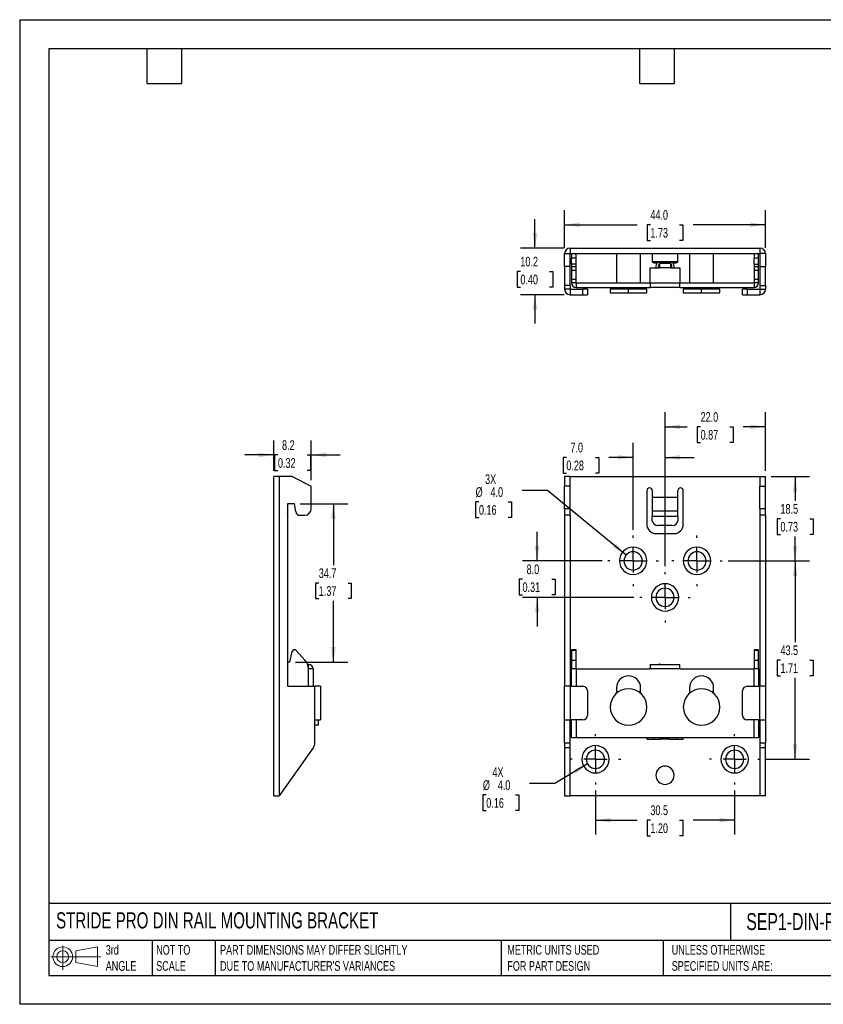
# Model space of a CAD drawing. Header units: millimetres. Extents: x 0 to 279, y 0 to 216.
# Tile 1 of 2: x 0 to 176, y 0 to 216. Entities that reach past the tile are written whole.
import ezdxf

# ---------------------------------------------------------------- set-up
doc = ezdxf.new("R2010")
doc.units = ezdxf.units.MM
doc.linetypes.add('CENTERX2', pattern=[20.32, 12.7, -2.54, 2.54, -2.54])
doc.layers.add('CENTER', color=40, linetype='CENTERX2')
doc.layers.add('SLD-DEFPOINTS', color=7, linetype='Continuous')
doc.layers.add('DIMENSIONS', color=140, linetype='Continuous', lineweight=25)
doc.layers.add('TEXT', color=140, linetype='Continuous', lineweight=25)
doc.styles.add('SLDTEXTSTYLE0', font='TXT', dxfattribs={"width": 0.7})
doc.dimstyles.new('SLDDIMSTYLE0', dxfattribs={"dimtxt": 2.158008, "dimasz": 3.302, "dimexe": 0, "dimexo": 0.0625, "dimgap": 0.539502, "dimtad": 0, "dimtih": 1, "dimtoh": 1, "dimdec": 1, "dimrnd": 1e-09, "dimzin": 4, "dimdsep": 46, "dimtxsty": 'SLDTEXTSTYLE0', "dimsah": 1, "dimcen": 0, "dimadec": 0, "dimazin": 1, "dimtfac": 1, "dimtdec": 1, "dimtofl": 0, "dimtmove": 0, "dimatfit": 3, "dimfxl": 0, "dimfrac": 2, "dimtolj": 1, "dimtzin": 12, "dimarcsym": 0})
doc.dimstyles.new('SLDDIMSTYLE1', dxfattribs={"dimtxt": 2.158008, "dimasz": 3.302, "dimexe": 0, "dimexo": 0.0625, "dimgap": 0.539502, "dimtad": 0, "dimtih": 1, "dimtoh": 1, "dimdec": 1, "dimrnd": 1e-09, "dimzin": 4, "dimdsep": 46, "dimtxsty": 'SLDTEXTSTYLE0', "dimsah": 1, "dimcen": 0.09, "dimadec": 0, "dimazin": 1, "dimtfac": 1, "dimtdec": 1, "dimtofl": 0, "dimtmove": 0, "dimatfit": 3, "dimfxl": 0, "dimfrac": 2, "dimtolj": 1, "dimtzin": 12, "dimarcsym": 0})
doc.dimstyles.new('SLDDIMSTYLE2', dxfattribs={"dimtxt": 2.158008, "dimasz": 3.302, "dimexe": 0, "dimexo": 0.0625, "dimgap": 0.539502, "dimtad": 0, "dimtih": 1, "dimtoh": 1, "dimdec": 1, "dimrnd": 1e-09, "dimzin": 12, "dimdsep": 46, "dimtxsty": 'SLDTEXTSTYLE0', "dimsah": 1, "dimcen": 0.09, "dimadec": 0, "dimazin": 3, "dimtfac": 1, "dimtdec": 1, "dimtofl": 0, "dimtmove": 0, "dimatfit": 3, "dimfxl": 0, "dimfrac": 2, "dimtolj": 1, "dimtzin": 12, "dimarcsym": 0})
doc.dimstyles.new('SLDDIMSTYLE3', dxfattribs={"dimtxt": 2.158008, "dimasz": 3.302, "dimexe": 0, "dimexo": 0.0625, "dimgap": 0.539502, "dimtad": 0, "dimtih": 1, "dimtoh": 1, "dimdec": 1, "dimrnd": 1e-09, "dimzin": 4, "dimdsep": 46, "dimtxsty": 'SLDTEXTSTYLE0', "dimsah": 1, "dimcen": 0.09, "dimadec": 0, "dimazin": 1, "dimtfac": 1, "dimtdec": 1, "dimtmove": 0, "dimatfit": 0, "dimfxl": 0, "dimfrac": 2, "dimtolj": 1, "dimtzin": 12, "dimarcsym": 0})
doc.dimstyles.new('SLDDIMSTYLE4', dxfattribs={"dimtxt": 2.158008, "dimasz": 3.302, "dimexe": 0, "dimexo": 0.0625, "dimgap": 0.539502, "dimtad": 0, "dimtih": 1, "dimtoh": 1, "dimdec": 1, "dimrnd": 1e-09, "dimzin": 12, "dimdsep": 46, "dimtxsty": 'SLDTEXTSTYLE0', "dimsah": 1, "dimcen": 0.09, "dimadec": 0, "dimazin": 3, "dimtfac": 1, "dimtdec": 1, "dimtmove": 0, "dimatfit": 0, "dimfxl": 0, "dimfrac": 2, "dimtolj": 1, "dimtzin": 12, "dimarcsym": 0})

# ---------------------------------------------------------------- blocks, each defined once
blk = doc.blocks.new('Block11')
at = {"color": 7, "linetype": 'Continuous', "lineweight": 18}
for p, q in [((2.59, 5.31), (2.59, 0)), ((5.48, 4.17), (10.18, 5.03)), ((10.18, 5.03), (10.18, 0.73)), ((0, 2.88), (10.87, 2.88)), ((5.48, 1.6), (5.48, 4.17)), ((5.48, 1.6), (10.18, 0.73))]:
    blk.add_line(p, q, dxfattribs=at)
for radius in [2.15, 1.29]:
    blk.add_circle((2.59, 2.88), radius, dxfattribs=at)
blk = doc.blocks.new('Block12')
at = {"layer": 'SLD-DEFPOINTS'}
blk.add_blockref('Block11', (0, 0), dxfattribs=at)
blk = doc.blocks.new('_D')
at = {"layer": 'DIMENSIONS'}
for p, q in [((115.63, 112.7), (110.08, 112.7)), ((132.86, 98.5), (115.63, 112.7)), ((100.63, 110.17), (99.9, 110.17)), ((99.9, 110.17), (99.9, 106.74)), ((107.04, 110.17), (107.77, 110.17)), ((107.77, 110.17), (107.77, 106.74)), ((99.9, 106.74), (100.63, 106.74)), ((107.77, 106.74), (107.04, 106.74))]:
    blk.add_line(p, q, dxfattribs=at)
blk.add_solid([(132.86, 98.5), (130.64, 100.99), (129.99, 100.21)], dxfattribs=at)
at = {"layer": 'DIMENSIONS', "char_height": 2.117, "attachment_point": 1, "style": 'SLDTEXTSTYLE0'}
for s, insert in [('3X', (101.97, 116.21)), ('%%c', (99.9, 113.39)), ('4.0', (103.16, 113.39)), ('0.16', (100.63, 109.47))]:
    blk.add_mtext(s, dxfattribs=dict(at, insert=insert))
blk = doc.blocks.new('_D_1')
at = {"layer": 'DIMENSIONS'}
for p, q in [((124.44, 52.71), (117.24, 48.44)), ((117.24, 48.44), (111.68, 48.44)), ((102.24, 45.92), (101.51, 45.92)), ((101.51, 45.92), (101.51, 42.49)), ((108.65, 45.92), (109.37, 45.92)), ((109.37, 45.92), (109.37, 42.49)), ((101.51, 42.49), (102.24, 42.49)), ((109.37, 42.49), (108.65, 42.49))]:
    blk.add_line(p, q, dxfattribs=at)
blk.add_solid([(124.44, 52.71), (121.34, 51.46), (121.86, 50.59)], dxfattribs=at)
at = {"layer": 'DIMENSIONS', "char_height": 2.117, "attachment_point": 1, "style": 'SLDTEXTSTYLE0'}
for s, insert in [('4X', (103.58, 51.95)), ('%%c', (101.5, 49.13)), ('4.0', (104.76, 49.13)), ('0.16', (102.24, 45.21))]:
    blk.add_mtext(s, dxfattribs=dict(at, insert=insert))
blk = doc.blocks.new('_D_2')
at = {"layer": 'DIMENSIONS'}
for p, q in [((141.41, 96.04), (141.41, 129.81)), ((163.41, 117), (163.41, 129.81)), ((141.41, 126.64), (146.28, 126.64)), ((149.2, 126.64), (148.48, 126.64)), ((148.48, 126.64), (148.48, 123.21)), ((155.61, 126.64), (156.34, 126.64)), ((156.34, 126.64), (156.34, 123.21)), ((163.41, 126.64), (158.54, 126.64)), ((148.48, 123.21), (149.2, 123.21)), ((156.34, 123.21), (155.61, 123.21))]:
    blk.add_line(p, q, dxfattribs=at)
for points in [[(141.41, 126.64), (144.71, 126.13), (144.71, 127.15)], [(163.41, 126.64), (160.11, 127.15), (160.11, 126.13)]]:
    blk.add_solid(points, dxfattribs=at)
at = {"layer": 'DIMENSIONS', "char_height": 2.117, "attachment_point": 1, "style": 'SLDTEXTSTYLE0'}
for s, insert in [('22.0', (149.2, 129.85)), ('0.87', (149.2, 125.94))]:
    blk.add_mtext(s, dxfattribs=dict(at, insert=insert))
blk = doc.blocks.new('_D_3')
at = {"layer": 'DIMENSIONS'}
for p, q in [((126.16, 46.92), (126.16, 37.22)), ((156.66, 46.92), (156.66, 37.22)), ((126.16, 40.4), (135.28, 40.4)), ((138.2, 40.4), (137.48, 40.4)), ((137.48, 40.4), (137.48, 36.97)), ((144.61, 40.4), (145.34, 40.4)), ((145.34, 40.4), (145.34, 36.97)), ((156.66, 40.4), (147.54, 40.4)), ((137.48, 36.97), (138.2, 36.97)), ((145.34, 36.97), (144.61, 36.97))]:
    blk.add_line(p, q, dxfattribs=at)
for points in [[(126.16, 40.4), (129.46, 39.89), (129.46, 40.9)], [(156.66, 40.4), (153.36, 40.9), (153.36, 39.89)]]:
    blk.add_solid(points, dxfattribs=at)
at = {"layer": 'DIMENSIONS', "char_height": 2.117, "attachment_point": 1, "style": 'SLDTEXTSTYLE0'}
for s, insert in [('30.5', (138.2, 43.61)), ('1.20', (138.2, 39.69))]:
    blk.add_mtext(s, dxfattribs=dict(at, insert=insert))
blk = doc.blocks.new('_D_4')
at = {"layer": 'DIMENSIONS'}
for p, q in [((113.39, 97.23), (113.39, 103.58)), ((127.6, 97.23), (110.21, 97.23)), ((110.18, 93.23), (109.46, 93.23)), ((109.46, 93.23), (109.46, 89.8)), ((116.6, 93.23), (117.32, 93.23)), ((117.32, 93.23), (117.32, 89.8)), ((109.46, 89.8), (110.18, 89.8)), ((134.6, 89.23), (110.21, 89.23)), ((113.39, 89.23), (113.39, 82.88)), ((117.32, 89.8), (116.6, 89.8))]:
    blk.add_line(p, q, dxfattribs=at)
for points in [[(113.39, 97.23), (113.9, 100.53), (112.88, 100.53)], [(113.39, 89.23), (112.88, 85.93), (113.9, 85.93)]]:
    blk.add_solid(points, dxfattribs=at)
at = {"layer": 'DIMENSIONS', "char_height": 2.117, "attachment_point": 1, "style": 'SLDTEXTSTYLE0'}
for s, insert in [('8.0', (111.08, 96.44)), ('0.31', (110.18, 92.53))]:
    blk.add_mtext(s, dxfattribs=dict(at, insert=insert))
blk = doc.blocks.new('_D_5')
at = {"layer": 'DIMENSIONS'}
for p, q in [((134.41, 104.04), (134.41, 123.1)), ((141.41, 96.04), (141.41, 123.1)), ((119.78, 119.93), (119.06, 119.93)), ((119.06, 119.93), (119.06, 116.5)), ((126.2, 119.93), (126.92, 119.93)), ((126.92, 119.93), (126.92, 116.5)), ((134.41, 119.93), (129.12, 119.93)), ((141.41, 119.93), (147.76, 119.93)), ((119.06, 116.5), (119.78, 116.5)), ((126.92, 116.5), (126.2, 116.5))]:
    blk.add_line(p, q, dxfattribs=at)
for points in [[(134.41, 119.93), (131.11, 120.44), (131.11, 119.42)], [(141.41, 119.93), (144.71, 119.42), (144.71, 120.44)]]:
    blk.add_solid(points, dxfattribs=at)
at = {"layer": 'DIMENSIONS', "char_height": 2.117, "attachment_point": 1, "style": 'SLDTEXTSTYLE0'}
for s, insert in [('7.0', (120.68, 123.14)), ('0.28', (119.78, 119.23))]:
    blk.add_mtext(s, dxfattribs=dict(at, insert=insert))
blk = doc.blocks.new('_D_6')
at = {"layer": 'DIMENSIONS'}
for p, q in [((164.68, 115.73), (173.08, 115.73)), ((169.91, 115.73), (169.91, 110.39)), ((166.7, 106.48), (165.98, 106.48)), ((165.98, 106.48), (165.98, 103.05)), ((173.12, 106.48), (173.84, 106.48)), ((173.84, 106.48), (173.84, 103.05)), ((165.98, 103.05), (166.7, 103.05)), ((169.91, 97.23), (169.91, 102.56)), ((173.84, 103.05), (173.12, 103.05)), ((155.22, 97.23), (173.08, 97.23))]:
    blk.add_line(p, q, dxfattribs=at)
for points in [[(169.91, 115.73), (169.4, 112.43), (170.42, 112.43)], [(169.91, 97.23), (170.42, 100.53), (169.4, 100.53)]]:
    blk.add_solid(points, dxfattribs=at)
at = {"layer": 'DIMENSIONS', "char_height": 2.117, "attachment_point": 1, "style": 'SLDTEXTSTYLE0'}
for s, insert in [('18.5', (166.7, 109.69)), ('0.73', (166.7, 105.78))]:
    blk.add_mtext(s, dxfattribs=dict(at, insert=insert))
blk = doc.blocks.new('_D_7')
at = {"layer": 'DIMENSIONS'}
for p, q in [((155.22, 97.23), (173.08, 97.23)), ((169.91, 97.23), (169.91, 79.39)), ((166.7, 75.48), (165.98, 75.48)), ((165.98, 75.48), (165.98, 72.05)), ((173.12, 75.48), (173.84, 75.48)), ((173.84, 75.48), (173.84, 72.05)), ((165.98, 72.05), (166.7, 72.05)), ((169.91, 53.73), (169.91, 71.56)), ((173.84, 72.05), (173.12, 72.05)), ((163.47, 53.73), (173.08, 53.73))]:
    blk.add_line(p, q, dxfattribs=at)
for points in [[(169.91, 97.23), (169.4, 93.93), (170.42, 93.93)], [(169.91, 53.73), (170.42, 57.03), (169.4, 57.03)]]:
    blk.add_solid(points, dxfattribs=at)
at = {"layer": 'DIMENSIONS', "char_height": 2.117, "attachment_point": 1, "style": 'SLDTEXTSTYLE0'}
for s, insert in [('43.5', (166.7, 78.69)), ('1.71', (166.7, 74.78))]:
    blk.add_mtext(s, dxfattribs=dict(at, insert=insert))
blk = doc.blocks.new('SW_CENTERMARKSYMBOL_0')
at = {"layer": 'CENTER', "color": 0}
for p, q in [((0, 5.08), (0, 5.54)), ((0, 0), (0, 2.54)), ((-5.08, 0), (-5.54, 0)), ((0, 0), (-2.54, 0)), ((0, 0), (0, -2.54)), ((0, 0), (2.54, 0)), ((5.08, 0), (5.54, 0)), ((0, -5.08), (0, -5.54))]:
    blk.add_line(p, q, dxfattribs=at)
blk = doc.blocks.new('SW_CENTERMARKSYMBOL_1')
at = {"layer": 'CENTER', "color": 0}
for p, q in [((0, 5.08), (0, 5.54)), ((0, 0), (0, 2.54)), ((-5.08, 0), (-5.54, 0)), ((0, 0), (-2.54, 0)), ((0, 0), (0, -2.54)), ((0, 0), (2.54, 0)), ((5.08, 0), (5.54, 0)), ((0, -5.08), (0, -5.54))]:
    blk.add_line(p, q, dxfattribs=at)
blk = doc.blocks.new('SW_CENTERMARKSYMBOL_2')
at = {"layer": 'CENTER', "color": 0}
for p, q in [((0, 5.08), (0, 5.54)), ((0, 0), (0, 2.54)), ((-5.08, 0), (-5.54, 0)), ((0, 0), (-2.54, 0)), ((0, 0), (0, -2.54)), ((0, 0), (2.54, 0)), ((5.08, 0), (5.54, 0)), ((0, -5.08), (0, -5.54))]:
    blk.add_line(p, q, dxfattribs=at)
blk = doc.blocks.new('SW_CENTERMARKSYMBOL_3')
at = {"layer": 'CENTER', "color": 0}
for p, q in [((0, 5.08), (0, 5.54)), ((0, 0), (0, 2.54)), ((-5.08, 0), (-5.54, 0)), ((0, 0), (-2.54, 0)), ((0, 0), (0, -2.54)), ((0, 0), (2.54, 0)), ((5.08, 0), (5.54, 0)), ((0, -5.08), (0, -5.54))]:
    blk.add_line(p, q, dxfattribs=at)
blk = doc.blocks.new('SW_CENTERMARKSYMBOL_4')
at = {"layer": 'CENTER', "color": 0}
for p, q in [((0, 5.08), (0, 5.54)), ((0, 0), (0, 2.54)), ((-5.08, 0), (-5.54, 0)), ((0, 0), (-2.54, 0)), ((0, 0), (0, -2.54)), ((0, 0), (2.54, 0)), ((5.08, 0), (5.54, 0)), ((0, -5.08), (0, -5.54))]:
    blk.add_line(p, q, dxfattribs=at)
blk = doc.blocks.new('_D_10')
at = {"layer": 'DIMENSIONS'}
for p, q in [((55.69, 117), (55.69, 123.64)), ((63.89, 114.9), (63.89, 123.64)), ((55.69, 120.46), (49.34, 120.46)), ((56.59, 120.46), (55.86, 120.46)), ((55.86, 120.46), (55.86, 117.04)), ((63, 120.46), (63.72, 120.46)), ((63.72, 120.46), (63.72, 117.04)), ((63.89, 120.46), (70.24, 120.46)), ((55.86, 117.04), (56.59, 117.04)), ((63.72, 117.04), (63, 117.04))]:
    blk.add_line(p, q, dxfattribs=at)
for points in [[(55.69, 120.46), (52.39, 120.97), (52.39, 119.96)], [(63.89, 120.46), (67.19, 119.96), (67.19, 120.97)]]:
    blk.add_solid(points, dxfattribs=at)
at = {"layer": 'DIMENSIONS', "char_height": 2.117, "attachment_point": 1, "style": 'SLDTEXTSTYLE0'}
for s, insert in [('8.2', (57.48, 123.68)), ('0.32', (56.59, 119.76))]:
    blk.add_mtext(s, dxfattribs=dict(at, insert=insert))
blk = doc.blocks.new('_D_11')
at = {"layer": 'DIMENSIONS'}
for p, q in [((61.46, 109.73), (71.91, 109.73)), ((68.73, 109.73), (68.73, 96.29)), ((65.53, 92.38), (64.8, 92.38)), ((64.8, 92.38), (64.8, 88.95)), ((71.94, 92.38), (72.66, 92.38)), ((72.66, 92.38), (72.66, 88.95)), ((64.8, 88.95), (65.53, 88.95)), ((72.66, 88.95), (71.94, 88.95)), ((68.73, 75.03), (68.73, 88.46)), ((60.46, 75.03), (71.91, 75.03))]:
    blk.add_line(p, q, dxfattribs=at)
for points in [[(68.73, 109.73), (68.22, 106.43), (69.24, 106.43)], [(68.73, 75.03), (69.24, 78.33), (68.22, 78.33)]]:
    blk.add_solid(points, dxfattribs=at)
at = {"layer": 'DIMENSIONS', "char_height": 2.117, "attachment_point": 1, "style": 'SLDTEXTSTYLE0'}
for s, insert in [('34.7', (65.53, 95.59)), ('1.37', (65.53, 91.68))]:
    blk.add_mtext(s, dxfattribs=dict(at, insert=insert))
blk = doc.blocks.new('_D_12')
at = {"layer": 'DIMENSIONS'}
for p, q in [((119.41, 165.87), (119.41, 174.11)), ((163.41, 165.87), (163.41, 174.11)), ((119.41, 170.94), (135.28, 170.94)), ((138.2, 170.94), (137.48, 170.94)), ((137.48, 170.94), (137.48, 167.51)), ((144.61, 170.94), (145.34, 170.94)), ((145.34, 170.94), (145.34, 167.51)), ((163.41, 170.94), (147.54, 170.94)), ((137.48, 167.51), (138.2, 167.51)), ((145.34, 167.51), (144.61, 167.51))]:
    blk.add_line(p, q, dxfattribs=at)
for points in [[(119.41, 170.94), (122.71, 170.43), (122.71, 171.44)], [(163.41, 170.94), (160.11, 171.44), (160.11, 170.43)]]:
    blk.add_solid(points, dxfattribs=at)
at = {"layer": 'DIMENSIONS', "char_height": 2.117, "attachment_point": 1, "style": 'SLDTEXTSTYLE0'}
for s, insert in [('44.0', (138.2, 174.15)), ('1.73', (138.2, 170.24))]:
    blk.add_mtext(s, dxfattribs=dict(at, insert=insert))
blk = doc.blocks.new('_D_13')
at = {"layer": 'DIMENSIONS'}
for p, q in [((112.91, 165.8), (112.91, 172.15)), ((119.34, 165.8), (109.74, 165.8)), ((109.71, 160.7), (108.98, 160.7)), ((108.98, 160.7), (108.98, 157.27)), ((116.12, 160.7), (116.84, 160.7)), ((116.84, 160.7), (116.84, 157.27)), ((108.98, 157.27), (109.71, 157.27)), ((119.34, 155.6), (109.74, 155.6)), ((112.91, 155.6), (112.91, 149.25)), ((116.84, 157.27), (116.12, 157.27))]:
    blk.add_line(p, q, dxfattribs=at)
for points in [[(112.91, 165.8), (113.42, 169.1), (112.41, 169.1)], [(112.91, 155.6), (112.41, 152.3), (113.42, 152.3)]]:
    blk.add_solid(points, dxfattribs=at)
at = {"layer": 'DIMENSIONS', "char_height": 2.117, "attachment_point": 1, "style": 'SLDTEXTSTYLE0'}
for s, insert in [('10.2', (109.71, 163.91)), ('0.40', (109.71, 160))]:
    blk.add_mtext(s, dxfattribs=dict(at, insert=insert))

msp = doc.modelspace()

# ---------------------------------------------------------------- linework, layer by layer
at = {"color": 7, "linetype": 'Continuous'}
for p, q in [((0, 215.9), (0, 0)), ((0, 215.9), (279.4, 215.9)), ((279.4, 0), (0, 0))]:
    msp.add_line(p, q, dxfattribs=at)
for p, q in [((119.41, 164.6), (120.61, 164.6)), ((119.41, 161.8), (119.41, 164.6)), ((120.61, 165.8), (120.61, 164.6)), ((120.61, 165.8), (162.21, 165.8)), ((120.61, 164.6), (162.21, 164.6)), ((120.61, 161.8), (120.61, 164.6)), ((120.91, 164.6), (120.91, 163.6)), ((121.91, 163.6), (121.91, 164.6)), ((130.81, 158.2), (130.81, 164.6)), ((136.01, 158.2), (136.01, 164.6)), ((138.61, 164.6), (138.61, 162.9)), ((144.21, 162.9), (144.21, 164.6)), ((146.81, 158.2), (146.81, 164.6)), ((152.01, 158.2), (152.01, 164.6)), ((160.91, 164.6), (160.91, 163.6)), ((161.91, 163.6), (161.91, 164.6)), ((162.21, 165.8), (162.21, 164.6)), ((163.41, 164.6), (162.21, 164.6)), ((162.21, 164.6), (162.21, 161.8)), ((163.41, 164.6), (163.41, 161.8)), ((121.91, 163.6), (120.91, 163.6)), ((120.91, 162.3), (120.91, 163.6)), ((121.91, 162.3), (120.91, 162.3)), ((120.91, 162.3), (120.91, 161.78)), ((121.91, 162.3), (121.91, 163.6)), ((121.91, 161.78), (121.91, 162.3)), ((138.61, 162.9), (144.21, 162.9)), ((138.61, 162.9), (138.61, 162.73)), ((138.61, 162.73), (144.21, 162.73)), ((138.91, 162.73), (138.91, 162.6)), ((138.91, 162.6), (139.68, 162.6)), ((139.7, 162.6), (139.7, 162.6)), ((140.16, 162.5), (142.59, 162.5)), ((140.16, 162.5), (140.16, 161.5)), ((140.21, 162.5), (140.44, 162.73)), ((140.27, 162.73), (140.35, 162.66)), ((140.31, 162.6), (140.41, 162.6)), ((140.35, 162.66), (140.47, 162.75)), ((142.41, 162.6), (140.41, 162.6)), ((140.41, 162.5), (140.41, 162.6)), ((142.41, 162.5), (142.41, 162.6)), ((142.41, 162.6), (142.51, 162.6)), ((142.51, 162.6), (142.51, 162.6)), ((142.66, 161.5), (142.66, 162.43)), ((143.11, 162.6), (143.91, 162.6)), ((143.91, 162.6), (143.91, 162.73)), ((144.21, 162.73), (144.21, 162.9)), ((161.91, 163.6), (160.91, 163.6)), ((160.91, 162.3), (160.91, 163.6)), ((160.91, 162.3), (161.91, 162.3)), ((160.91, 162.3), (160.91, 161.78)), ((161.91, 162.3), (161.91, 163.6)), ((161.91, 161.78), (161.91, 162.3)), ((120.61, 161.8), (119.41, 161.8)), ((119.41, 161.8), (119.41, 157.6)), ((120.61, 157.6), (120.61, 161.8)), ((120.91, 161.78), (121.91, 161.78)), ((120.91, 161.78), (120.91, 160.92)), ((121.91, 160.92), (120.91, 160.92)), ((120.91, 160.92), (120.91, 158.99)), ((121.91, 160.92), (121.91, 161.78)), ((121.91, 158.99), (121.91, 160.92)), ((138.16, 158.2), (138.16, 161.5)), ((138.16, 161.5), (140.16, 161.5)), ((142.66, 161.5), (140.16, 161.5)), ((142.66, 161.5), (144.66, 161.5)), ((144.66, 161.5), (144.66, 158.2)), ((160.91, 161.78), (161.91, 161.78)), ((160.91, 161.78), (160.91, 160.92)), ((161.91, 160.92), (160.91, 160.92)), ((160.91, 160.92), (160.91, 158.99)), ((161.91, 160.92), (161.91, 161.78)), ((161.91, 158.99), (161.91, 160.92)), ((162.21, 161.8), (163.41, 161.8)), ((162.21, 161.8), (162.21, 157.6)), ((163.41, 157.6), (163.41, 161.8)), ((120.91, 158.99), (121.91, 158.99)), ((120.91, 158.99), (120.91, 158.2)), ((121.91, 158.2), (120.91, 158.2)), ((121.91, 158.2), (121.91, 158.99)), ((121.91, 158.2), (121.91, 157.2)), ((121.91, 158.2), (138.16, 158.2)), ((138.16, 158.2), (144.66, 158.2)), ((138.16, 158.2), (138.16, 157.2)), ((144.66, 157.2), (144.66, 158.2)), ((144.66, 158.2), (160.91, 158.2)), ((160.91, 158.99), (161.91, 158.99)), ((160.91, 158.99), (160.91, 158.2)), ((161.91, 158.2), (160.91, 158.2)), ((160.91, 158.2), (160.91, 157.2)), ((161.91, 158.2), (161.91, 158.99)), ((120.61, 157.6), (119.41, 157.6)), ((119.41, 157.6), (119.41, 156.8)), ((120.61, 156.8), (119.41, 156.8)), ((120.61, 157.6), (120.61, 156.8)), ((120.61, 156.8), (120.61, 155.6)), ((120.61, 156.8), (123.41, 156.8)), ((120.61, 155.6), (123.41, 155.6)), ((121.91, 157.2), (138.16, 157.2)), ((123.41, 155.6), (123.41, 156.8)), ((124.41, 156.8), (123.41, 156.8)), ((123.41, 155.6), (124.41, 155.6)), ((124.41, 156.8), (124.41, 155.6)), ((129.41, 156.8), (129.41, 156)), ((133.41, 156.8), (129.41, 156.8)), ((129.41, 156), (133.41, 156)), ((130.81, 157.2), (130.81, 156.8)), ((133.41, 156.8), (133.41, 157.2)), ((133.41, 156), (133.41, 156.8)), ((137.41, 156.8), (133.41, 156.8)), ((133.41, 156), (137.41, 156)), ((136.01, 157.2), (136.01, 156.8)), ((137.41, 156), (137.41, 156.8)), ((144.66, 157.2), (138.16, 157.2)), ((144.66, 157.2), (160.91, 157.2)), ((145.41, 156.8), (145.41, 156)), ((149.41, 156.8), (145.41, 156.8)), ((145.41, 156), (149.41, 156)), ((146.81, 157.2), (146.81, 156.8)), ((149.41, 156.8), (149.41, 157.2)), ((149.41, 156), (149.41, 156.8)), ((153.41, 156.8), (149.41, 156.8)), ((149.41, 156), (153.41, 156)), ((152.01, 157.2), (152.01, 156.8)), ((153.41, 156), (153.41, 156.8)), ((158.41, 155.6), (158.41, 156.8)), ((159.41, 156.8), (158.41, 156.8)), ((158.41, 155.6), (159.41, 155.6)), ((159.41, 156.8), (159.41, 155.6)), ((159.41, 156.8), (162.21, 156.8)), ((159.41, 155.6), (162.21, 155.6)), ((162.21, 157.6), (163.41, 157.6)), ((162.21, 157.6), (162.21, 156.8)), ((162.21, 156.8), (163.41, 156.8)), ((162.21, 156.8), (162.21, 155.6)), ((163.41, 157.6), (163.41, 156.8)), ((55.69, 45.73), (55.69, 115.73)), ((56.89, 115.73), (55.69, 115.73)), ((56.89, 115.73), (56.89, 45.73)), ((59.69, 115.73), (56.89, 115.73)), ((59.69, 115.73), (63.89, 113.63)), ((120.61, 115.73), (119.41, 115.73)), ((119.41, 115.73), (119.41, 113.63)), ((120.61, 113.63), (120.61, 115.73)), ((120.61, 115.73), (162.21, 115.73)), ((162.21, 115.73), (163.41, 115.73)), ((162.21, 115.73), (162.21, 113.63)), ((163.41, 113.63), (163.41, 115.73)), ((63.89, 108.73), (63.89, 113.63)), ((120.61, 113.63), (119.41, 113.63)), ((119.41, 108.73), (119.41, 113.63)), ((120.61, 108.73), (120.61, 113.63)), ((137.41, 112.63), (137.41, 105.23)), ((138.61, 112.63), (138.61, 111.15)), ((144.21, 111.15), (144.21, 112.63)), ((145.41, 105.23), (145.41, 112.63)), ((162.21, 113.63), (163.41, 113.63)), ((162.21, 108.73), (162.21, 113.63)), ((163.41, 108.73), (163.41, 113.63)), ((144.21, 111.15), (138.61, 111.15)), ((138.61, 111.15), (138.61, 108.2)), ((144.21, 108.2), (144.21, 111.15)), ((60.19, 109.73), (58.69, 109.73)), ((58.69, 109.73), (58.69, 69.73)), ((60.49, 108.05), (60.19, 109.73)), ((119.41, 108.73), (120.61, 108.73)), ((119.41, 108.73), (119.41, 107.23)), ((120.61, 107.23), (120.61, 108.73)), ((138.61, 108.2), (138.61, 107)), ((138.61, 108.2), (144.21, 108.2)), ((144.21, 107), (144.21, 108.2)), ((162.21, 108.73), (163.41, 108.73)), ((162.21, 108.73), (162.21, 107.23)), ((163.41, 107.23), (163.41, 108.73)), ((61.47, 107.23), (62.39, 107.23)), ((120.61, 107.23), (119.41, 107.23)), ((119.41, 107.23), (119.41, 69.73)), ((120.61, 107.23), (120.61, 69.73)), ((144.21, 107), (138.61, 107)), ((138.61, 106.04), (138.61, 107)), ((144.21, 107), (144.21, 106.04)), ((163.41, 107.23), (162.21, 107.23)), ((162.21, 107.23), (162.21, 69.73)), ((163.41, 107.23), (163.41, 69.73)), ((143.01, 105), (139.81, 105)), ((139.41, 103.23), (143.41, 103.23)), ((134.41, 99.23), (134.41, 100.23)), ((148.41, 99.23), (148.41, 100.23)), ((141.41, 91.23), (141.41, 92.23)), ((121.91, 77.75), (120.91, 77.75)), ((120.91, 77.75), (120.91, 77.59)), ((121.91, 77.59), (121.91, 77.75)), ((161.91, 77.75), (160.91, 77.75)), ((160.91, 77.75), (160.91, 77.59)), ((161.91, 77.59), (161.91, 77.75)), ((59.19, 75.03), (59.71, 77.36)), ((60.57, 77.59), (62.51, 75.48)), ((121.91, 77.59), (120.91, 77.59)), ((120.91, 77.59), (120.91, 75.48)), ((121.91, 75.48), (121.91, 77.59)), ((161.91, 77.59), (160.91, 77.59)), ((160.91, 77.59), (160.91, 75.48)), ((161.91, 75.48), (161.91, 77.59)), ((59.19, 75.03), (58.69, 75.03)), ((63.29, 74.53), (63.09, 74.53)), ((63.29, 73.53), (63.29, 74.53)), ((64.29, 73.53), (63.29, 73.53)), ((63.29, 69.73), (63.29, 73.53)), ((64.29, 73.53), (64.29, 69.73)), ((120.91, 75.48), (120.91, 73.53)), ((120.91, 75.48), (121.91, 75.48)), ((120.91, 69.73), (120.91, 73.53)), ((121.91, 73.53), (120.91, 73.53)), ((121.91, 73.53), (121.91, 75.48)), ((121.91, 73.53), (138.16, 73.53)), ((121.91, 73.53), (121.91, 69.73)), ((138.16, 74.53), (144.66, 74.53)), ((138.16, 74.53), (138.16, 73.53)), ((144.66, 73.53), (138.16, 73.53)), ((144.66, 73.53), (144.66, 74.53)), ((144.66, 73.53), (160.91, 73.53)), ((160.91, 75.48), (160.91, 73.53)), ((160.91, 75.48), (161.91, 75.48)), ((161.91, 73.53), (160.91, 73.53)), ((160.91, 69.73), (160.91, 73.53)), ((161.91, 73.53), (161.91, 75.48)), ((161.91, 73.53), (161.91, 69.73)), ((58.69, 69.73), (64.69, 69.73)), ((64.69, 62.36), (64.69, 69.73)), ((65.89, 69.73), (64.69, 69.73)), ((65.89, 69.73), (65.89, 62.36)), ((119.41, 62.36), (119.41, 69.73)), ((120.61, 69.73), (119.41, 69.73)), ((120.61, 69.73), (120.61, 62.36)), ((120.61, 69.73), (123.41, 69.73)), ((130.76, 69.38), (130.76, 68.17)), ((136.06, 68.17), (136.06, 69.38)), ((146.76, 69.38), (146.76, 68.17)), ((152.06, 68.17), (152.06, 69.38)), ((159.41, 69.73), (162.21, 69.73)), ((162.21, 62.36), (162.21, 69.73)), ((163.41, 69.73), (162.21, 69.73)), ((163.41, 69.73), (163.41, 62.36)), ((124.41, 68.73), (124.41, 63.36)), ((158.41, 63.36), (158.41, 68.73)), ((64.69, 57.36), (64.69, 62.36)), ((64.69, 62.36), (65.89, 62.36)), ((65.49, 61.18), (64.69, 61.18)), ((65.49, 61.18), (65.49, 62.36)), ((119.41, 62.36), (120.61, 62.36)), ((119.41, 57.36), (119.41, 62.36)), ((123.41, 62.36), (120.61, 62.36)), ((120.61, 57.36), (120.61, 62.36)), ((120.91, 58.53), (120.91, 62.36)), ((121.91, 62.36), (121.91, 58.53)), ((162.21, 62.36), (159.41, 62.36)), ((160.91, 58.53), (160.91, 62.36)), ((161.91, 62.36), (161.91, 58.53)), ((162.21, 62.36), (163.41, 62.36)), ((162.21, 62.36), (162.21, 57.36)), ((163.41, 62.36), (163.41, 57.36)), ((120.91, 58.53), (121.91, 58.53)), ((121.91, 58.53), (160.91, 58.53)), ((137.41, 58.53), (137.41, 58.13)), ((138.91, 58.53), (138.91, 58.13)), ((140.41, 58.53), (140.41, 58.13)), ((142.41, 58.13), (142.41, 58.53)), ((143.91, 58.53), (143.91, 58.13)), ((145.41, 58.13), (145.41, 58.53)), ((160.91, 58.53), (161.91, 58.53)), ((64.32, 56.21), (56.89, 45.73)), ((119.41, 57.36), (120.61, 57.36)), ((119.41, 57.36), (119.41, 56.21)), ((120.61, 56.21), (119.41, 56.21)), ((119.41, 56.21), (119.41, 45.73)), ((120.61, 56.21), (120.61, 57.36)), ((120.61, 45.73), (120.61, 56.21)), ((137.41, 58.13), (138.91, 58.13)), ((138.91, 58.13), (140.41, 58.13)), ((142.41, 58.13), (140.41, 58.13)), ((142.41, 58.13), (143.91, 58.13)), ((143.91, 58.13), (145.41, 58.13)), ((162.21, 57.36), (163.41, 57.36)), ((162.21, 57.36), (162.21, 56.21)), ((163.41, 56.21), (162.21, 56.21)), ((162.21, 56.21), (162.21, 45.73)), ((163.41, 56.21), (163.41, 57.36)), ((163.41, 45.73), (163.41, 56.21)), ((55.69, 45.73), (56.89, 45.73)), ((119.41, 45.73), (120.61, 45.73)), ((162.21, 45.73), (120.61, 45.73)), ((163.41, 45.73), (162.21, 45.73))]:
    msp.add_line(p, q)
at = {"flags": 128}
for points in [[(132.41, 97.23), (131.85, 97.23), (131.41, 97.23)], [(136.41, 97.23), (136.97, 97.23), (137.41, 97.23)], [(146.41, 97.23), (145.85, 97.23), (145.41, 97.23)], [(150.41, 97.23), (150.97, 97.23), (151.41, 97.23)], [(139.41, 89.23), (138.85, 89.23), (138.41, 89.23)], [(143.41, 89.23), (143.97, 89.23), (144.41, 89.23)], [(140.44, 74.53), (140.43, 74.53), (140.2, 74.57)], [(126.16, 55.73), (126.16, 56.07), (126.16, 56.18), (126.16, 56.27), (126.16, 56.46), (126.16, 56.73)], [(156.66, 55.73), (156.66, 56.07), (156.66, 56.18), (156.66, 56.27), (156.66, 56.46), (156.66, 56.73)], [(126.16, 51.73), (126.16, 51.17), (126.16, 50.73)], [(156.66, 51.73), (156.66, 51.17), (156.66, 50.73)]]:
    msp.add_lwpolyline(points, dxfattribs=at)
for centre, radius, start, end in [((120.61, 164.6), 1.2, 90, 180), ((162.21, 164.6), 1.2, 0, 90), ((141.04, 161.72), 1.63, 141.2301, 187.631), ((141.09, 161.68), 1.18, 142.3738, 188.9968), ((141.57, 161.66), 1.34, 352.999, 53.7632), ((141.79, 161.7), 1.61, 352.8239, 39.9505), ((121.91, 158.2), 1, 180, 270), ((160.91, 158.2), 1, 270, 360), ((120.61, 156.8), 1.2, 180, 270), ((162.21, 156.8), 1.2, 270, 0), ((138.01, 112.63), 0.6, 0, 180), ((144.81, 112.63), 0.6, 90, 180), ((144.81, 112.63), 0.6, 0, 90), ((57.56, 107.6), 1.2, 341.1499, 18.8501), ((61.47, 108.23), 1, 190, 270), ((62.39, 108.73), 1.5, 270, 0), ((139.73, 106.13), 1.13, 184.4019, 273.8113), ((143.08, 106.13), 1.13, 266.1887, 355.5981), ((139.41, 105.23), 2, 180, 270), ((143.41, 105.23), 2, 270, 0), ((134.41, 97.23), 3, 90, 180), ((134.41, 97.23), 3, 360, 90), ((148.41, 97.23), 3, 90, 180), ((148.41, 97.23), 3, 360, 90), ((134.41, 97.23), 3, 180, 360), ((134.41, 97.23), 2, 90, 180), ((134.41, 97.23), 2, 180, 360), ((134.41, 97.23), 2, 360, 90), ((148.41, 97.23), 3, 180, 360), ((148.41, 97.23), 2, 90, 180), ((148.41, 97.23), 2, 180, 360), ((148.41, 97.23), 2, 360, 90), ((141.41, 89.23), 3, 90, 180), ((141.41, 89.23), 2, 90, 180), ((141.41, 89.23), 3, 360, 90), ((141.41, 89.23), 2, 360, 90), ((141.41, 89.23), 3, 180, 360), ((141.41, 89.23), 2, 180, 360), ((60.2, 77.25), 0.5, 42.5104, 167.5), ((60.29, 73.45), 3, 1.4731, 42.5104), ((63.29, 73.53), 1, 0, 90), ((140.17, 74.45), 0.125, 36.5937, 143.4063), ((133.41, 69.38), 2.65, 0, 180), ((149.41, 69.38), 2.65, 0, 180), ((123.41, 68.73), 1, 0, 90), ((133.41, 65.18), 4, 90, 270), ((133.41, 65.18), 4, 270, 90), ((149.41, 65.18), 4, 90, 270), ((149.41, 65.18), 4, 270, 90), ((159.41, 68.73), 1, 90, 180), ((123.41, 63.36), 1, 270, 0), ((159.41, 63.36), 1, 180, 270), ((62.69, 57.36), 2, 324.6599, 0), ((126.16, 53.73), 3, 90, 270), ((126.16, 53.73), 3, 270, 90), ((156.66, 53.73), 3, 90, 270), ((156.66, 53.73), 3, 270, 90), ((126.16, 53.73), 2, 90, 270), ((126.16, 53.73), 2, 270, 90), ((156.66, 53.73), 2, 90, 270), ((156.66, 53.73), 2, 270, 90), ((141.41, 50.23), 2, 90, 270), ((141.41, 50.23), 2, 270, 90)]:
    msp.add_arc(centre, radius, start, end)
at = {"layer": 'TEXT'}
for p, q in [((6.35, 209.55), (273.05, 209.55)), ((6.35, 209.55), (6.35, 6.35)), ((27.94, 201.93), (27.94, 209.55)), ((35.56, 201.93), (35.56, 209.55)), ((135.89, 201.93), (135.89, 209.55)), ((143.51, 201.93), (143.51, 209.55)), ((27.94, 201.93), (35.56, 201.93)), ((135.89, 201.93), (143.51, 201.93)), ((273.05, 22.13), (6.35, 22.13)), ((155.76, 22.13), (155.76, 13.97)), ((273.05, 13.97), (6.35, 13.97)), ((29.04, 13.97), (29.04, 6.35)), ((42.84, 13.97), (42.84, 6.35)), ((105.48, 13.97), (105.48, 6.35)), ((141, 13.97), (141, 6.35)), ((6.35, 6.35), (273.05, 6.35))]:
    msp.add_line(p, q, dxfattribs=at)

# ---------------------------------------------------------------- block references
at = {"layer": 'CENTER'}
for name, p in [('SW_CENTERMARKSYMBOL_1', (134.41, 97.23)), ('SW_CENTERMARKSYMBOL_0', (148.41, 97.23)), ('SW_CENTERMARKSYMBOL_2', (141.41, 89.23)), ('SW_CENTERMARKSYMBOL_4', (126.16, 53.73)), ('SW_CENTERMARKSYMBOL_3', (156.66, 53.73))]:
    msp.add_blockref(name, p, dxfattribs=at)
at = {"layer": 'SLD-DEFPOINTS'}
msp.add_blockref('Block12', (6.84, 7.55), dxfattribs=at)

# ---------------------------------------------------------------- texts
at = {"layer": 'TEXT', "linetype": 'CENTERX2', "lineweight": 18, "attachment_point": 1, "style": 'SLDTEXTSTYLE0'}
for s, insert, char_height in [('STRIDE PRO DIN RAIL MOUNTING BRACKET', (7.97, 20.18), 3.537), ('SEP1-DIN-RAIL-KIT', (159.21, 20), 3.7042), ('3rd^JANGLE', (18.85, 13), 2.117), ('NOT TO^JSCALE', (29.91, 13), 2.1167), ("PART DIMENSIONS MAY DIFFER SLIGHTLY ^JDUE TO MANUFACTURER'S VARIANCES", (43.91, 13), 2.1167), ('METRIC UNITS USED ^JFOR PART DESIGN', (106.85, 13), 2.1167), ('UNLESS OTHERWISE ^JSPECIFIED UNITS ARE:', (142.87, 13), 2.1167)]:
    msp.add_mtext(s, dxfattribs=dict(at, insert=insert, char_height=char_height))

# ---------------------------------------------------------------- dimensions: what is measured, and where the dimension line sits
at = {"layer": 'DIMENSIONS'}
for base, p1, p2, dimstyle, picture, middle in [((163.41, 170.94), (119.41, 164.6), (163.41, 164.6), 'SLDDIMSTYLE1', '_D_12', (141.41, 170.94)), ((141.41, 126.64), (163.41, 115.73), (141.41, 94.77), 'SLDDIMSTYLE1', '_D_2', (152.41, 126.64)), ((55.69, 120.46), (63.89, 113.63), (55.69, 115.73), 'SLDDIMSTYLE4', '_D_10', (59.79, 120.46)), ((134.41, 119.93), (141.41, 94.77), (134.41, 102.77), 'SLDDIMSTYLE3', '_D_5', (122.99, 119.93)), ((156.66, 40.4), (126.16, 48.19), (156.66, 48.19), 'SLDDIMSTYLE2', '_D_3', (141.41, 40.4))]:
    dim = msp.add_linear_dim(base=base, p1=p1, p2=p2, dimstyle=dimstyle, dxfattribs=at)
    dim.commit()
    dim.dimension.update_dxf_attribs({"geometry": picture, "text_midpoint": middle, "dimtype": 160})
for base, p1, p2, dimstyle, picture, middle in [((112.91, 155.6), (120.61, 165.8), (120.61, 155.6), 'SLDDIMSTYLE4', '_D_13', (112.91, 160.7)), ((169.91, 97.23), (163.41, 115.73), (153.95, 97.23), 'SLDDIMSTYLE2', '_D_6', (169.91, 106.48)), ((68.73, 75.03), (60.19, 109.73), (59.19, 75.03), 'SLDDIMSTYLE2', '_D_11', (68.73, 92.38)), ((113.39, 89.23), (128.87, 97.23), (135.87, 89.23), 'SLDDIMSTYLE3', '_D_4', (113.39, 93.23)), ((169.91, 53.73), (153.95, 97.23), (162.2, 53.73), 'SLDDIMSTYLE2', '_D_7', (169.91, 75.48))]:
    dim = msp.add_linear_dim(base=base, p1=p1, p2=p2, angle=90, dimstyle=dimstyle, dxfattribs=at)
    dim.commit()
    dim.dimension.update_dxf_attribs({"geometry": picture, "text_midpoint": middle, "dimtype": 160})
for p1, p2, text, picture, middle in [((135.95, 95.96), (132.86, 98.5), '3X\\P<>', '_D', (103.83, 111.59)), ((127.88, 54.75), (124.44, 52.71), '4X\\P<>', '_D_1', (105.44, 47.33))]:
    dim = msp.add_diameter_dim_2p(p1=p1, p2=p2, text=text, dimstyle='SLDDIMSTYLE0', dxfattribs=at)
    dim.commit()
    dim.dimension.update_dxf_attribs({"geometry": picture, "text_midpoint": middle, "dimtype": 163})

doc.saveas('drawing.dxf')
